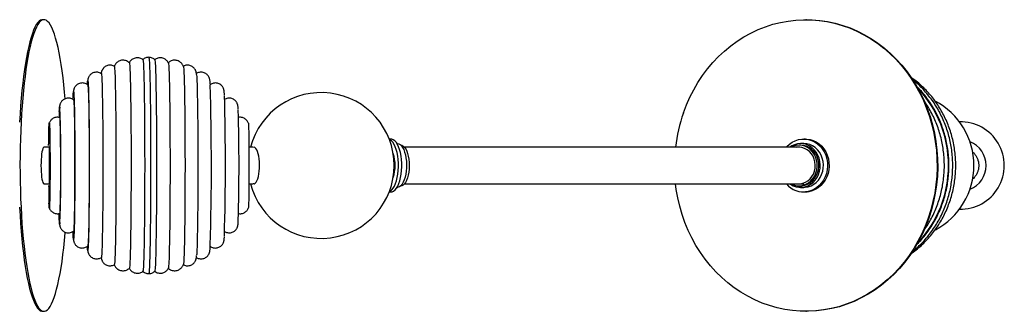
# Paper-space layout '_Inferior' of a CAD drawing. Header units: millimetres. Extents: x -900 to 323, y -100 to 100.
# Tile 2 of 2: x -352 to 323, y -100 to 100. Entities that reach past the tile are written whole.
import ezdxf

# ---------------------------------------------------------------- set-up
doc = ezdxf.new("R2010")
doc.units = ezdxf.units.MM

psp = doc.layouts.new('_Inferior')

# ---------------------------------------------------------------- linework, layer by layer
at = {"color": 7, "linetype": 'Continuous', "lineweight": 25}
for p, q in [((-335.43, 100), (-336.41, 100)), ((187, 100), (186.56, 100)), ((-97.76, 18.17), (-98.87, 18.17)), ((-93.21, 15), (-93.52, 15)), ((-90.93, 13.97), (-90.95, 13.97)), ((182.94, 13.97), (181.83, 13.97)), ((185.14, 15), (182.94, 15)), ((186.24, 18.17), (185.14, 18.17)), ((-331.93, 12.5), (-335.5, 12.5)), ((-211.2, 12.5), (-211.41, 12.5)), ((-192.36, 12.5), (-195.26, 12.5)), ((-191.5, 12.5), (-191.98, 12.42)), ((-211.4, -12.5), (-211.2, -12.5)), ((-202.15, -12.5), (-201.88, -12.5)), ((-195.26, -12.5), (-192.36, -12.5)), ((181.98, -12.5), (185.14, -12.5)), ((-98.87, -18.17), (-97.76, -18.17)), ((-93.52, -15), (-93.21, -15)), ((-90.95, -13.97), (-90.93, -13.97)), ((181.83, -13.97), (182.94, -13.97)), ((182.94, -15), (185.14, -15)), ((185.14, -18.17), (186.24, -18.17)), ((-336.41, -100), (-335.43, -100)), ((186.56, -100), (187, -100))]:
    psp.add_line(p, q, dxfattribs=at)
at = {"color": 7, "linetype": 'Continuous', "lineweight": 25, "flags": 128}
for points in [[(-336.41, 100), (-336.8, 99.97), (-337.77, 99.65), (-338.74, 98.99), (-339.7, 97.97), (-340.65, 96.62), (-341.58, 94.92), (-342.49, 92.89), (-343.38, 90.53), (-344.25, 87.85), (-345.09, 84.87)], [(-320.84, 45.77), (-321.25, 50.35), (-321.76, 55.38), (-322.33, 60.22), (-322.93, 64.84), (-323.59, 69.24), (-324.28, 73.39), (-325.01, 77.28), (-325.78, 80.91), (-326.59, 84.25), (-327.42, 87.29), (-328.28, 90.03), (-329.17, 92.45), (-330.08, 94.54), (-331.01, 96.31), (-331.95, 97.73), (-332.91, 98.82), (-333.87, 99.55), (-334.84, 99.94), (-335.82, 99.97), (-336.79, 99.65), (-337.75, 98.99), (-338.71, 97.97), (-339.66, 96.62), (-340.59, 94.92), (-341.5, 92.89), (-342.4, 90.53), (-343.27, 87.85), (-344.11, 84.87)], [(102.67, 36.06), (104.74, 41.53), (107.1, 46.84), (109.73, 51.99), (112.64, 56.96), (115.8, 61.73), (119.22, 66.28), (122.87, 70.6), (126.74, 74.67), (130.82, 78.48), (135.1, 82.02), (139.56, 85.26), (144.19, 88.21), (148.96, 90.84), (153.87, 93.16), (158.89, 95.15), (164.01, 96.81), (169.21, 98.12), (174.46, 99.09), (179.76, 99.71), (185.09, 99.99), (190.42, 99.91), (195.74, 99.48), (201.02, 98.7), (206.25, 97.57), (211.42, 96.1), (216.49, 94.3), (221.47, 92.16), (226.31, 89.7), (231.02, 86.92), (235.58, 83.84), (239.96, 80.47), (244.15, 76.81), (248.14, 72.88), (251.92, 68.69), (255.46, 64.27), (258.77, 59.62), (261.82, 54.76), (264.6, 49.7), (267.11, 44.48), (269.34, 39.09), (271.28, 33.57), (272.92, 27.93), (274.25, 22.19), (275.28, 16.38), (276, 10.51), (276.4, 4.6), (276.49, -1.33), (276.26, -7.25), (275.72, -13.15), (274.86, -19), (273.69, -24.78), (272.22, -30.48), (270.44, -36.06), (268.38, -41.53), (266.02, -46.84), (263.38, -51.99), (260.48, -56.96), (257.31, -61.73), (253.9, -66.28), (250.25, -70.6), (246.38, -74.67), (242.29, -78.48), (238.01, -82.02), (233.55, -85.26), (228.93, -88.21), (224.15, -90.84), (219.25, -93.16), (214.23, -95.15), (209.11, -96.81), (203.91, -98.12), (198.65, -99.09), (193.35, -99.71), (188.03, -99.99), (182.7, -99.91), (177.38, -99.48), (172.1, -98.7), (166.86, -97.57), (161.7, -96.1), (156.62, -94.3), (151.65, -92.16), (146.8, -89.7), (142.09, -86.92), (137.54, -83.84), (133.16, -80.47), (128.97, -76.81), (124.97, -72.88), (121.2, -68.69), (117.65, -64.27), (114.35, -59.62), (111.3, -54.76), (108.52, -49.7), (106.01, -44.48), (103.78, -39.09), (101.84, -33.57), (100.2, -27.93), (98.86, -22.19), (97.83, -16.38), (97.33, -12.51)], [(187, 100), (190.86, 99.91), (196.17, 99.48), (201.46, 98.7), (206.69, 97.57), (211.85, 96.1), (216.93, 94.3), (221.9, 92.16), (226.75, 89.7), (231.46, 86.92), (236.01, 83.84), (240.4, 80.47), (244.59, 76.81), (248.58, 72.88), (252.35, 68.69), (255.9, 64.27), (259.2, 59.62), (262.25, 54.76), (265.04, 49.7), (267.55, 44.48), (269.78, 39.09), (271.71, 33.57), (273.35, 27.93), (274.69, 22.19), (275.72, 16.38), (276.44, 10.51), (276.84, 4.6), (276.93, -1.33), (276.7, -7.25), (276.15, -13.15), (275.3, -19), (274.13, -24.78), (272.66, -30.48), (270.88, -36.06), (268.81, -41.53), (266.46, -46.84), (263.82, -51.99), (260.92, -56.96), (257.75, -61.73), (254.34, -66.28), (250.69, -70.6), (246.81, -74.67), (242.73, -78.48), (238.45, -82.02), (233.99, -85.26), (229.37, -88.21), (224.59, -90.84), (219.69, -93.16), (214.66, -95.15), (209.55, -96.81), (204.35, -98.12), (199.09, -99.09), (193.79, -99.71), (188.47, -99.99), (187, -100)], [(-345.09, 84.87), (-345.9, 81.59), (-346.68, 78.02), (-347.42, 74.17), (-348.12, 70.07), (-348.78, 65.72), (-349.4, 61.14), (-349.97, 56.35), (-350.49, 51.35), (-350.97, 46.18), (-351.39, 40.84), (-351.76, 35.36), (-352.08, 29.76)], [(-344.11, 84.87), (-344.92, 81.59), (-345.69, 78.02), (-346.43, 74.17), (-347.13, 70.07), (-347.79, 65.72), (-348.41, 61.14), (-348.98, 56.35), (-349.51, 51.35), (-349.98, 46.18), (-350.4, 40.84), (-350.78, 35.36), (-351.09, 29.76), (-351.35, 24.05), (-351.56, 18.26), (-351.71, 12.4), (-351.8, 6.5), (-351.84, 0.58), (-351.81, -5.34), (-351.73, -11.25), (-351.59, -17.12), (-351.4, -22.92), (-351.15, -28.65), (-350.84, -34.27), (-350.48, -39.78), (-350.07, -45.15), (-349.6, -50.35), (-349.09, -55.38), (-348.53, -60.22), (-347.92, -64.84), (-347.27, -69.24), (-346.57, -73.39), (-345.84, -77.28), (-345.07, -80.91), (-344.27, -84.25), (-343.43, -87.29), (-342.57, -90.03), (-341.68, -92.45), (-340.77, -94.54), (-339.84, -96.31), (-338.9, -97.73), (-337.94, -98.82), (-336.98, -99.55), (-336.01, -99.94), (-335.04, -99.97), (-334.06, -99.65), (-333.1, -98.99), (-332.14, -97.97), (-331.19, -96.62), (-330.26, -94.92), (-329.35, -92.89), (-328.46, -90.53), (-327.59, -87.85), (-326.75, -84.87), (-325.94, -81.59), (-325.16, -78.02), (-324.42, -74.17), (-323.72, -70.07), (-323.06, -65.72), (-322.44, -61.14), (-321.87, -56.35), (-321.35, -51.35), (-320.87, -46.18), (-320.84, -45.77)], [(-287.24, 68.04), (-287.23, 68.03), (-287.15, 67.79), (-287.06, 67.18), (-286.98, 66.23), (-286.9, 64.93), (-286.82, 63.3), (-286.74, 61.33), (-286.67, 59.05), (-286.6, 56.45), (-286.53, 53.57), (-286.47, 50.4), (-286.41, 46.97), (-286.35, 43.29), (-286.3, 39.39), (-286.25, 35.29), (-286.21, 31), (-286.18, 26.55), (-286.15, 21.96), (-286.12, 17.25), (-286.1, 12.46), (-286.09, 7.6), (-286.09, 2.7), (-286.09, -2.21), (-286.09, -7.11), (-286.1, -11.98), (-286.12, -16.78), (-286.14, -21.49), (-286.17, -26.1), (-286.21, -30.56), (-286.25, -34.87), (-286.29, -38.99), (-286.34, -42.92), (-286.4, -46.61), (-286.46, -50.07), (-286.52, -53.26), (-286.59, -56.18), (-286.66, -58.8), (-286.74, -61.12), (-286.81, -63.12), (-286.89, -64.79), (-286.97, -66.12), (-287.05, -67.1), (-287.14, -67.74), (-287.22, -68.03), (-287.24, -68.04)], [(-276.92, 70.47), (-276.91, 70.46), (-276.83, 70.16), (-276.74, 69.51), (-276.66, 68.51), (-276.58, 67.18), (-276.5, 65.5), (-276.42, 63.51), (-276.34, 61.19), (-276.27, 58.57), (-276.2, 55.66), (-276.14, 52.47), (-276.08, 49.02), (-276.02, 45.33), (-275.97, 41.41), (-275.92, 37.28), (-275.88, 32.97), (-275.84, 28.5), (-275.81, 23.88), (-275.78, 19.14), (-275.76, 14.31), (-275.75, 9.4), (-275.74, 4.45), (-275.74, -0.52), (-275.74, -5.49), (-275.75, -10.43), (-275.77, -15.32), (-275.79, -20.14), (-275.81, -24.85), (-275.85, -29.44), (-275.89, -33.89), (-275.93, -38.16), (-275.98, -42.24), (-276.03, -46.12), (-276.09, -49.76), (-276.15, -53.16), (-276.22, -56.29), (-276.29, -59.14), (-276.36, -61.7), (-276.44, -63.95), (-276.51, -65.88), (-276.59, -67.48), (-276.68, -68.75), (-276.76, -69.67), (-276.84, -70.25), (-276.92, -70.47)], [(-267.64, 72.58), (-267.58, 72.43), (-267.49, 71.93), (-267.41, 71.07), (-267.33, 69.87), (-267.24, 68.33), (-267.16, 66.45), (-267.08, 64.25), (-267.01, 61.74), (-266.94, 58.93), (-266.87, 55.83), (-266.8, 52.46), (-266.74, 48.83), (-266.69, 44.96), (-266.64, 40.88), (-266.59, 36.59), (-266.55, 32.13), (-266.51, 27.51), (-266.48, 22.76), (-266.46, 17.9), (-266.44, 12.95), (-266.43, 7.93), (-266.42, 2.88), (-266.42, -2.19), (-266.43, -7.24), (-266.44, -12.26), (-266.46, -17.22), (-266.48, -22.1), (-266.51, -26.87), (-266.54, -31.51), (-266.58, -35.99), (-266.63, -40.3), (-266.68, -44.41), (-266.74, -48.31), (-266.8, -51.97), (-266.86, -55.38), (-266.93, -58.52), (-267, -61.37), (-267.07, -63.93), (-267.15, -66.17), (-267.23, -68.09), (-267.31, -69.68), (-267.4, -70.93), (-267.48, -71.83), (-267.57, -72.38), (-267.64, -72.58)], [(-263.6, 74.17), (-263.55, 74.13), (-263.46, 73.77), (-263.38, 73.06), (-263.29, 72.01), (-263.21, 70.61), (-263.13, 68.87), (-263.05, 66.81), (-262.97, 64.43), (-262.89, 61.74), (-262.82, 58.76), (-262.76, 55.49), (-262.69, 51.96), (-262.63, 48.19), (-262.58, 44.18), (-262.53, 39.97), (-262.48, 35.56), (-262.45, 30.99), (-262.41, 26.26), (-262.38, 21.41), (-262.36, 16.46), (-262.34, 11.43), (-262.33, 6.35), (-262.33, 1.24), (-262.33, -3.88), (-262.34, -8.98), (-262.35, -14.04), (-262.37, -19.03), (-262.4, -23.93), (-262.43, -28.72), (-262.46, -33.37), (-262.51, -37.86), (-262.55, -42.17), (-262.61, -46.28), (-262.66, -50.17), (-262.72, -53.82), (-262.79, -57.21), (-262.86, -60.33), (-262.93, -63.17), (-263.01, -65.7), (-263.09, -67.92), (-263.17, -69.81), (-263.25, -71.37), (-263.34, -72.6), (-263.42, -73.47), (-263.51, -74), (-263.6, -74.17)], [(-259.51, 72.58), (-259.45, 72.43), (-259.37, 71.93), (-259.28, 71.07), (-259.2, 69.87), (-259.11, 68.33), (-259.03, 66.45), (-258.95, 64.25), (-258.88, 61.74), (-258.81, 58.93), (-258.74, 55.83), (-258.67, 52.46), (-258.61, 48.83), (-258.56, 44.96), (-258.51, 40.88), (-258.46, 36.59), (-258.42, 32.13), (-258.38, 27.51), (-258.35, 22.76), (-258.33, 17.9), (-258.31, 12.95), (-258.3, 7.93), (-258.29, 2.88), (-258.29, -2.19), (-258.3, -7.24), (-258.31, -12.26), (-258.33, -17.22), (-258.35, -22.1), (-258.38, -26.87), (-258.41, -31.51), (-258.45, -35.99), (-258.5, -40.3), (-258.55, -44.41), (-258.61, -48.31), (-258.67, -51.97), (-258.73, -55.38), (-258.8, -58.52), (-258.87, -61.37), (-258.94, -63.93), (-259.02, -66.17), (-259.1, -68.09), (-259.18, -69.68), (-259.27, -70.93), (-259.35, -71.83), (-259.44, -72.38), (-259.51, -72.58)], [(-250.21, 70.44), (-250.14, 70.16), (-250.05, 69.51), (-249.97, 68.51), (-249.89, 67.18), (-249.81, 65.5), (-249.73, 63.51), (-249.65, 61.19), (-249.58, 58.57), (-249.51, 55.66), (-249.45, 52.47), (-249.39, 49.02), (-249.33, 45.33), (-249.28, 41.41), (-249.23, 37.28), (-249.19, 32.97), (-249.15, 28.5), (-249.12, 23.88), (-249.09, 19.14), (-249.07, 14.31), (-249.06, 9.4), (-249.05, 4.45), (-249.05, -0.52), (-249.05, -5.49), (-249.06, -10.43), (-249.08, -15.32), (-249.1, -20.14), (-249.12, -24.85), (-249.16, -29.44), (-249.2, -33.89), (-249.24, -38.16), (-249.29, -42.24), (-249.34, -46.12), (-249.4, -49.76), (-249.46, -53.16), (-249.53, -56.29), (-249.6, -59.14), (-249.67, -61.7), (-249.75, -63.95), (-249.82, -65.88), (-249.9, -67.48), (-249.99, -68.75), (-250.07, -69.67), (-250.15, -70.25), (-250.21, -70.43)], [(-239.89, 67.96), (-239.85, 67.79), (-239.76, 67.18), (-239.68, 66.23), (-239.6, 64.93), (-239.52, 63.3), (-239.44, 61.33), (-239.37, 59.05), (-239.3, 56.45), (-239.23, 53.57), (-239.17, 50.4), (-239.11, 46.97), (-239.05, 43.29), (-239, 39.39), (-238.95, 35.29), (-238.91, 31), (-238.88, 26.55), (-238.85, 21.96), (-238.82, 17.25), (-238.8, 12.46), (-238.79, 7.6), (-238.78, 2.7), (-238.78, -2.21), (-238.79, -7.11), (-238.8, -11.98), (-238.82, -16.78), (-238.84, -21.49), (-238.87, -26.1), (-238.91, -30.56), (-238.95, -34.87), (-238.99, -38.99), (-239.04, -42.92), (-239.1, -46.61), (-239.16, -50.07), (-239.22, -53.26), (-239.29, -56.18), (-239.36, -58.8), (-239.44, -61.12), (-239.51, -63.12), (-239.59, -64.79), (-239.67, -66.12), (-239.75, -67.1), (-239.84, -67.74), (-239.89, -67.96)], [(-296.13, 63.03), (-296.1, 62.99), (-296.02, 62.65), (-295.94, 61.96), (-295.87, 60.92), (-295.79, 59.54), (-295.71, 57.83), (-295.64, 55.8), (-295.57, 53.45), (-295.5, 50.8), (-295.44, 47.87), (-295.38, 44.67), (-295.33, 41.23), (-295.28, 37.55), (-295.23, 33.66), (-295.19, 29.58), (-295.16, 25.34), (-295.13, 20.96), (-295.1, 16.45), (-295.08, 11.86), (-295.07, 7.2), (-295.07, 2.5), (-295.07, -2.21), (-295.07, -6.91), (-295.08, -11.58), (-295.1, -16.17), (-295.12, -20.68), (-295.15, -25.07), (-295.19, -29.33), (-295.23, -33.41), (-295.27, -37.31), (-295.32, -41.01), (-295.38, -44.47), (-295.44, -47.68), (-295.5, -50.63), (-295.57, -53.29), (-295.64, -55.66), (-295.71, -57.72), (-295.78, -59.45), (-295.86, -60.85), (-295.94, -61.91), (-296.02, -62.62), (-296.1, -62.98), (-296.13, -63.03)], [(-230.87, 62.1), (-230.85, 61.96), (-230.77, 60.92), (-230.7, 59.54), (-230.62, 57.83), (-230.55, 55.8), (-230.48, 53.45), (-230.41, 50.8), (-230.35, 47.87), (-230.29, 44.67), (-230.24, 41.23), (-230.19, 37.55), (-230.14, 33.66), (-230.1, 29.58), (-230.06, 25.34), (-230.04, 20.96), (-230.01, 16.45), (-229.99, 11.86), (-229.98, 7.2), (-229.97, 2.5), (-229.97, -2.21), (-229.98, -6.91), (-229.99, -11.58), (-230.01, -16.17), (-230.03, -20.68), (-230.06, -25.07), (-230.1, -29.33), (-230.14, -33.41), (-230.18, -37.31), (-230.23, -41.01), (-230.29, -44.47), (-230.35, -47.68), (-230.41, -50.63), (-230.48, -53.29), (-230.55, -55.66), (-230.62, -57.72), (-230.69, -59.45), (-230.77, -60.85), (-230.81, -61.43)], [(-305.7, 55.55), (-305.63, 56.57), (-305.55, 57.4), (-305.48, 57.88), (-305.4, 58), (-305.32, 57.76), (-305.24, 57.17), (-305.21, 56.75)], [(-305.4, 55.21), (-305.34, 55.04), (-305.26, 54.5), (-305.19, 53.61), (-305.11, 52.37), (-305.04, 50.79), (-304.97, 48.88), (-304.91, 46.65), (-304.85, 44.12), (-304.79, 41.31), (-304.73, 38.23), (-304.68, 34.9), (-304.64, 31.34), (-304.59, 27.58), (-304.56, 23.64), (-304.53, 19.55), (-304.51, 15.33), (-304.49, 11.01), (-304.48, 6.62), (-304.47, 2.19), (-304.47, -2.26), (-304.48, -6.69), (-304.49, -11.08), (-304.51, -15.39), (-304.53, -19.61), (-304.56, -23.7), (-304.6, -27.64), (-304.64, -31.39), (-304.68, -34.95), (-304.73, -38.27), (-304.79, -41.35), (-304.85, -44.16), (-304.91, -46.69), (-304.97, -48.91), (-305.04, -50.81), (-305.11, -52.39), (-305.19, -53.62), (-305.26, -54.51), (-305.34, -55.04), (-305.4, -55.21)], [(-305.21, 56.75), (-305.17, 56.23), (-305.09, 54.93), (-305.02, 53.3), (-304.95, 51.34), (-304.88, 49.07), (-304.82, 46.49), (-304.76, 43.63), (-304.7, 40.49), (-304.65, 37.11), (-304.6, 33.5), (-304.56, 29.68), (-304.52, 25.68), (-304.49, 21.52), (-304.47, 17.22), (-304.45, 12.83), (-304.43, 8.35), (-304.42, 3.82), (-304.42, -0.73), (-304.43, -5.28), (-304.44, -9.8), (-304.45, -14.25), (-304.47, -18.62), (-304.5, -22.87), (-304.54, -26.99), (-304.57, -30.93), (-304.62, -34.69), (-304.67, -38.23), (-304.72, -41.53), (-304.78, -44.58), (-304.84, -47.35), (-304.91, -49.84), (-304.97, -52.01), (-305.04, -53.87), (-305.12, -55.39), (-305.18, -56.37)], [(-315.54, 45.37), (-315.49, 46.74), (-315.42, 48.16)], [(-315.42, 48.16), (-315.42, 48.21), (-315.35, 49.34), (-315.28, 50.13), (-315.21, 50.56), (-315.13, 50.64), (-315.06, 50.37), (-314.99, 49.74), (-314.97, 49.51)], [(-314.97, 49.51), (-314.92, 48.76), (-314.85, 47.44), (-314.78, 45.79), (-314.72, 43.81), (-314.66, 41.53), (-314.6, 38.96), (-314.55, 36.11), (-314.5, 33.02), (-314.45, 29.68), (-314.41, 26.15), (-314.38, 22.42), (-314.35, 18.54), (-314.33, 14.53), (-314.31, 10.42), (-314.3, 6.24), (-314.29, 2.01), (-314.29, -2.23), (-314.3, -6.46), (-314.31, -10.64), (-314.33, -14.75), (-314.35, -18.75), (-314.38, -22.62), (-314.42, -26.34), (-314.46, -29.86), (-314.5, -33.18), (-314.55, -36.27), (-314.6, -39.1), (-314.66, -41.66), (-314.72, -43.92), (-314.79, -45.88), (-314.85, -47.52), (-314.92, -48.82), (-314.98, -49.57)], [(-315.15, 45.03), (-315.09, 44.87), (-315.02, 44.35), (-314.95, 43.49), (-314.89, 42.29), (-314.83, 40.75), (-314.77, 38.9), (-314.71, 36.74), (-314.66, 34.3), (-314.61, 31.58), (-314.56, 28.62), (-314.52, 25.44), (-314.48, 22.05), (-314.45, 18.49), (-314.43, 14.79), (-314.41, 10.98), (-314.39, 7.07), (-314.39, 3.11), (-314.39, -0.87), (-314.39, -4.84), (-314.4, -8.78), (-314.42, -12.65), (-314.44, -16.42), (-314.47, -20.06), (-314.5, -23.55), (-314.54, -26.85), (-314.58, -29.94), (-314.63, -32.8), (-314.68, -35.4), (-314.73, -37.72), (-314.79, -39.75), (-314.85, -41.46), (-314.92, -42.85), (-314.98, -43.91), (-315.05, -44.62), (-315.12, -44.99), (-315.15, -45.03)], [(-324.93, 37.03), (-324.88, 38.19), (-324.82, 39.18), (-324.75, 39.82), (-324.69, 40.12), (-324.63, 40.06), (-324.56, 39.66), (-324.53, 39.34)], [(-332.2, 13.7), (-332.18, 15.68), (-332.15, 18.3), (-332.11, 20.69), (-332.07, 22.83), (-332.03, 24.7), (-331.98, 26.27), (-331.93, 27.51), (-331.87, 28.43), (-331.82, 28.99), (-331.77, 29.21), (-331.71, 29.07), (-331.66, 28.58), (-331.6, 27.74), (-331.55, 26.57), (-331.5, 25.07), (-331.46, 23.27), (-331.42, 21.19), (-331.38, 18.84), (-331.34, 16.27), (-331.32, 13.51), (-331.29, 10.57), (-331.28, 7.51), (-331.27, 4.36), (-331.26, 1.16), (-331.26, -2.06), (-331.27, -5.25), (-331.28, -8.38), (-331.3, -11.41), (-331.32, -14.3), (-331.35, -17.01), (-331.39, -19.52), (-331.43, -21.79), (-331.47, -23.8), (-331.52, -25.52), (-331.57, -26.93), (-331.62, -28.01), (-331.67, -28.75), (-331.73, -29.15), (-331.78, -29.19), (-331.84, -28.87), (-331.89, -28.21), (-331.94, -27.2), (-331.99, -25.86), (-331.99, -25.86)], [(-324.63, 32.88), (-324.59, 32.81), (-324.53, 32.41), (-324.48, 31.65), (-324.42, 30.54), (-324.37, 29.1), (-324.32, 27.35), (-324.27, 25.29), (-324.23, 22.95), (-324.19, 20.37), (-324.15, 17.56), (-324.13, 14.55), (-324.1, 11.39), (-324.09, 8.11), (-324.07, 4.73), (-324.07, 1.31), (-324.07, -2.14), (-324.08, -5.55), (-324.09, -8.91), (-324.11, -12.17), (-324.13, -15.3), (-324.16, -18.25), (-324.2, -21.01), (-324.24, -23.54), (-324.28, -25.81), (-324.33, -27.8), (-324.38, -29.48), (-324.43, -30.84), (-324.49, -31.86), (-324.55, -32.54), (-324.61, -32.85), (-324.63, -32.88)], [(-195.41, 29.18), (-195.38, 29.07), (-195.33, 28.58), (-195.28, 27.74), (-195.23, 26.57), (-195.18, 25.07), (-195.13, 23.27), (-195.09, 21.19), (-195.05, 18.84), (-195.02, 16.27), (-194.99, 13.51), (-194.97, 10.57), (-194.95, 7.51), (-194.94, 4.36), (-194.94, 1.16), (-194.94, -2.06), (-194.94, -5.25), (-194.96, -8.38), (-194.97, -11.41), (-195, -14.3), (-195.03, -17.01), (-195.06, -19.52), (-195.1, -21.79), (-195.14, -23.8), (-195.19, -25.52), (-195.24, -26.93), (-195.29, -28.01), (-195.35, -28.75), (-195.4, -29.15), (-195.41, -29.18)], [(-98.77, -17.91), (-98.09, -17.56), (-97.1, -16.73), (-96.17, -15.58), (-95.31, -14.13), (-94.54, -12.4), (-93.88, -10.43), (-93.34, -8.25), (-92.93, -5.92), (-92.66, -3.47), (-92.53, -0.95), (-92.55, 1.58), (-92.71, 4.09), (-93.02, 6.51), (-93.46, 8.81), (-94.03, 10.93), (-94.72, 12.85), (-95.51, 14.51), (-96.39, 15.89), (-97.34, 16.97), (-98.35, 17.71), (-98.77, 17.91)], [(-97.76, -18.17), (-96.85, -18.04), (-95.82, -17.56), (-94.83, -16.73), (-93.89, -15.58), (-93.03, -14.13), (-92.26, -12.4), (-91.6, -10.43), (-91.06, -8.25), (-90.65, -5.92), (-90.38, -3.47), (-90.25, -0.95), (-90.27, 1.58), (-90.44, 4.09), (-90.74, 6.51), (-91.18, 8.81), (-91.76, 10.93), (-92.44, 12.85), (-93.24, 14.51), (-94.12, 15.89), (-95.07, 16.97), (-96.07, 17.71), (-97.11, 18.1), (-97.76, 18.17)], [(-93.21, 15), (-92.32, 14.85), (-91.39, 14.34)], [(-91.39, 14.34), (-90.51, 13.51), (-89.69, 12.35), (-88.95, 10.91), (-88.31, 9.21), (-87.79, 7.29), (-87.39, 5.21), (-87.13, 3), (-87.01, 0.72), (-87.04, -1.58), (-87.21, -3.84), (-87.52, -6), (-87.97, -8.03), (-88.54, -9.87), (-89.22, -11.48), (-89.99, -12.82), (-90.83, -13.86), (-91.74, -14.57), (-92.68, -14.94), (-93.21, -15)], [(-90.93, 13.97), (-90.15, 13.84), (-89.24, 13.36)], [(173.32, 12.53), (173.66, 12.92), (175.39, 14.57), (177.3, 15.94), (179.37, 17), (181.55, 17.73), (183.8, 18.11), (186.08, 18.14), (188.34, 17.82), (190.53, 17.15), (192.62, 16.15), (194.57, 14.83), (196.33, 13.23), (197.87, 11.36), (199.17, 9.28), (200.19, 7.01), (200.92, 4.61), (201.34, 2.12), (201.45, -0.41), (201.24, -2.94), (200.71, -5.41), (199.89, -7.77), (198.77, -9.98), (197.39, -12), (195.78, -13.78), (193.95, -15.29), (191.95, -16.51), (189.82, -17.41), (187.6, -17.96), (187.6, -17.96)], [(175.57, -12.56), (176.04, -12.88), (177.88, -13.9), (179.85, -14.6), (181.88, -14.95), (183.95, -14.96), (185.98, -14.61), (187.95, -13.92), (189.8, -12.9), (191.49, -11.59), (192.97, -10), (194.23, -8.17), (195.21, -6.16), (195.91, -4), (196.31, -1.74), (196.39, 0.55), (196.16, 2.83), (195.62, 5.05), (194.77, 7.15), (193.66, 9.08), (192.29, 10.79), (190.7, 12.26), (188.93, 13.43), (187.02, 14.29), (185.01, 14.82), (182.96, 15), (180.9, 14.83), (180.9, 14.83)], [(176.25, -12.51), (176.81, -12.8), (178.72, -13.53), (180.71, -13.92), (182.73, -13.94), (184.72, -13.6), (186.64, -12.9), (188.44, -11.88), (190.06, -10.54), (191.47, -8.94), (192.64, -7.1), (193.52, -5.08), (194.1, -2.92), (194.36, -0.69), (194.3, 1.55), (193.91, 3.76), (193.22, 5.87), (192.22, 7.83), (190.96, 9.58), (189.46, 11.09), (187.77, 12.31), (185.92, 13.21), (183.96, 13.77), (181.95, 13.97), (179.94, 13.81), (179.94, 13.81)], [(179.94, 13.81), (177.97, 13.29), (176.26, 12.52)], [(182.94, -13.97), (183.83, -13.94), (185.82, -13.6), (187.74, -12.9), (189.54, -11.88), (191.16, -10.54), (192.58, -8.94), (193.74, -7.1), (194.62, -5.08), (195.2, -2.92), (195.46, -0.69), (195.4, 1.55), (195.01, 3.76), (194.32, 5.87), (193.32, 7.83), (192.06, 9.58), (190.56, 11.09), (188.87, 12.31), (187.02, 13.21), (185.06, 13.77), (183.05, 13.97), (182.94, 13.97)], [(185.14, -15), (186.15, -14.96), (188.19, -14.61), (190.15, -13.92), (192, -12.9), (193.69, -11.59), (195.18, -10), (196.43, -8.17), (197.42, -6.16), (198.12, -4), (198.51, -1.74), (198.59, 0.55), (198.36, 2.83), (197.82, 5.05), (196.98, 7.15), (195.86, 9.08), (194.49, 10.79), (192.9, 12.26), (191.13, 13.43), (189.22, 14.29), (187.21, 14.82), (185.16, 15), (185.14, 15)], [(186.24, 18.17), (187.18, 18.14), (189.44, 17.82), (191.63, 17.15), (193.72, 16.15), (195.67, 14.83), (197.43, 13.23), (198.97, 11.36), (200.27, 9.28), (201.29, 7.01), (202.02, 4.61), (202.44, 2.12), (202.55, -0.41), (202.34, -2.94), (201.82, -5.41), (200.99, -7.77), (199.87, -9.98), (198.5, -12), (196.88, -13.78), (195.05, -15.29), (193.06, -16.51), (190.93, -17.41), (188.71, -17.96)], [(-336.51, 10.61), (-336.79, 9.34), (-337.03, 7.8), (-337.22, 6.04), (-337.36, 4.1), (-337.45, 2.05), (-337.48, -0.07), (-337.45, -2.18), (-337.36, -4.23), (-337.21, -6.16), (-337.02, -7.91), (-336.77, -9.43), (-336.49, -10.68), (-336.18, -11.62), (-335.85, -12.23), (-335.5, -12.49), (-335.43, -12.5)], [(-335.43, 12.5), (-335.52, 12.49), (-335.87, 12.21), (-336.2, 11.57), (-336.51, 10.61)], [(-331.66, 11.06), (-331.69, 11.89), (-331.73, 12.37), (-331.76, 12.5), (-331.8, 12.26), (-331.81, 12.16)], [(-331.81, -12.16), (-331.81, -12.17), (-331.77, -12.48), (-331.74, -12.42), (-331.7, -12.01), (-331.67, -11.26), (-331.64, -10.17), (-331.61, -8.8), (-331.58, -7.17), (-331.57, -5.34), (-331.55, -3.35), (-331.55, -1.27), (-331.55, 0.85), (-331.55, 2.94), (-331.56, 4.96), (-331.58, 6.82), (-331.6, 8.5), (-331.63, 9.92), (-331.66, 11.06)], [(-191.98, -12.42), (-191.94, -12.44), (-191.29, -12.47), (-190.66, -12.14), (-190.04, -11.47), (-189.47, -10.46), (-188.96, -9.16), (-188.53, -7.59), (-188.18, -5.8), (-187.93, -3.85), (-187.78, -1.78), (-187.75, 0.34), (-187.82, 2.44), (-188, 4.48), (-188.28, 6.39), (-188.66, 8.11), (-189.12, 9.6), (-189.65, 10.82), (-190.23, 11.72), (-190.86, 12.29), (-191.5, 12.5), (-191.5, 12.5)], [(-89.24, 13.36), (-88.38, 12.53), (-87.58, 11.38), (-86.87, 9.93), (-86.26, 8.23), (-85.78, 6.31), (-85.42, 4.23), (-85.22, 2.04), (-85.15, -0.21), (-85.24, -2.45), (-85.48, -4.62), (-85.86, -6.68), (-86.37, -8.56), (-86.99, -10.22), (-87.72, -11.62), (-88.53, -12.71), (-89.41, -13.48), (-90.32, -13.89), (-90.93, -13.97)], [(181.83, -12.5), (182.58, -12.47), (184.46, -12.15), (186.27, -11.48), (187.95, -10.48), (189.45, -9.18), (190.73, -7.61), (191.76, -5.83), (192.5, -3.88), (192.94, -1.81), (193.05, 0.3), (192.84, 2.41), (192.32, 4.45), (191.49, 6.36), (190.39, 8.09), (189.04, 9.58), (187.48, 10.8), (185.76, 11.71), (183.93, 12.28), (182.04, 12.5), (180.14, 12.36), (180.14, 12.36)], [(188.71, -17.96), (186.44, -18.17), (186.24, -18.17)], [(-352.13, -28.65), (-351.83, -34.27), (-351.47, -39.78), (-351.05, -45.15), (-350.59, -50.35), (-350.08, -55.38), (-349.51, -60.22), (-348.91, -64.84), (-348.25, -69.24), (-347.56, -73.39), (-346.83, -77.28), (-346.06, -80.91), (-345.25, -84.25), (-344.42, -87.29), (-343.56, -90.03), (-342.67, -92.45), (-341.76, -94.54), (-340.83, -96.31), (-339.89, -97.73), (-338.93, -98.82), (-337.96, -99.55), (-336.99, -99.94), (-336.41, -100)], [(-324.99, -35.53), (-325.04, -33.63), (-325.06, -33.07)], [(-324.51, -39.1), (-324.55, -39.54), (-324.61, -40.02), (-324.68, -40.14), (-324.74, -39.9), (-324.81, -39.32), (-324.87, -38.39), (-324.93, -37.13), (-324.99, -35.53)], [(-314.98, -49.57), (-314.99, -49.78), (-315.07, -50.39), (-315.14, -50.65), (-315.21, -50.55), (-315.28, -50.1), (-315.35, -49.29), (-315.42, -48.14), (-315.49, -46.65), (-315.54, -45.32)], [(-305.18, -56.37), (-305.19, -56.57), (-305.27, -57.4), (-305.35, -57.88), (-305.42, -58), (-305.5, -57.76), (-305.58, -57.17), (-305.66, -56.23), (-305.7, -55.53)]]:
    psp.add_lwpolyline(points, dxfattribs=at)
at = {"color": 7, "linetype": 'Continuous', "lineweight": 25}
for centre, radius, start, end in [((-2205.63, -0.39), 1984.93, 358.43429, 1.61398), ((-1936.28, 0.1), 1725.18, 358.3923, 1.59292), ((-145.45, 0), 50, 194.52574, 165.4842), ((206.49, 0), 77.81, 316.53133, 43.46867), ((251.79, 0), 50, 298.0663, 62.08517), ((-65.91, 26.93), 259.22, 177.76631, 178.6675), ((-1538.34, -0.17), 1214.45, 358.1634, 1.86462), ((-1611.15, -0.21), 1409.37, 358.48398, 1.55485), ((205.91, 0.25), 109.27, 160.86754, 173.56118), ((292.56, 0), 30, 268.53215, 91.46785), ((183.07, 2.33), 12.68, 99.87507, 125.68439), ((292.56, 0), 17.53, 291.7737, 68.2263), ((-120.97, 0), 26.15, 341.77381, 18.22619), ((185.24, -2.69), 15.45, 219.95986, 278.79812), ((260.62, -9.61), 592.84, 180.39511, 181.57053)]:
    psp.add_arc(centre, radius, start, end, dxfattribs=at)
for points, knots in [([(-287.18, 67.98), (-287.45, 68.13), (-288.1, 68.49), (-289.26, 68.77), (-290.58, 68.82), (-291.86, 68.59), (-293, 68.12), (-293.93, 67.49), (-294.67, 66.78), (-295.22, 66.06), (-295.59, 65.38), (-295.84, 64.8), (-295.99, 64.3), (-296.1, 63.86), (-296.18, 63.44), (-296.21, 63.19), (-296.23, 63.06)], [0, 0, 0, 0, 0.056897, 0.135175, 0.21425, 0.295122, 0.369054, 0.437513, 0.501204, 0.560277, 0.615233, 0.669258, 0.727823, 0.797685, 0.890198, 1, 1, 1, 1]), ([(-276.93, 70.44), (-277.02, 70.54), (-277.4, 70.93), (-278.26, 71.47), (-279.46, 71.98), (-280.82, 72.23), (-282.21, 72.18), (-283.51, 71.84), (-284.62, 71.29), (-285.53, 70.62), (-286.24, 69.87), (-286.76, 69.13), (-287.1, 68.49), (-287.22, 68.17), (-287.27, 68.03)], [0, 0, 0, 0, 0.032493, 0.128508, 0.227838, 0.328938, 0.439519, 0.540303, 0.633218, 0.719756, 0.800447, 0.875313, 0.945392, 1, 1, 1, 1]), ([(-267.6, 72.51), (-267.72, 72.61), (-268.15, 72.99), (-269.07, 73.45), (-270.32, 73.83), (-271.67, 73.92), (-272.98, 73.73), (-274.17, 73.29), (-275.16, 72.68), (-275.95, 71.97), (-276.53, 71.24), (-276.85, 70.72), (-276.95, 70.5), (-276.96, 70.48)], [0, 0, 0, 0, 0.04334, 0.155767, 0.271146, 0.387853, 0.509128, 0.620057, 0.72283, 0.81863, 0.907778, 0.990823, 1, 1, 1, 1]), ([(-263.58, 74.16), (-263.63, 74.17), (-264.12, 74.21), (-265.04, 74.03), (-266.22, 73.62), (-267.1, 73.1), (-267.52, 72.7), (-267.67, 72.56)], [0, 0, 0, 0, 0.028699, 0.328564, 0.602103, 0.855051, 1, 1, 1, 1]), ([(-259.46, 72.5), (-259.67, 72.7), (-260.18, 73.17), (-261.19, 73.71), (-262.37, 74.11), (-263.19, 74.14), (-263.58, 74.16)], [0, 0, 0, 0, 0.19347, 0.465502, 0.745299, 1, 1, 1, 1]), ([(-250.19, 70.38), (-250.21, 70.42), (-250.32, 70.68), (-250.7, 71.29), (-251.36, 72.1), (-252.28, 72.86), (-253.39, 73.46), (-254.64, 73.83), (-255.98, 73.92), (-257.3, 73.73), (-258.48, 73.28), (-259.23, 72.86), (-259.53, 72.59), (-259.56, 72.56)], [0, 0, 0, 0, 0.018772, 0.109492, 0.208645, 0.315435, 0.427064, 0.541625, 0.657504, 0.777918, 0.888061, 0.990105, 1, 1, 1, 1]), ([(-239.87, 67.89), (-239.93, 68.05), (-240.06, 68.41), (-240.43, 69.13), (-241.02, 69.96), (-241.83, 70.77), (-242.87, 71.47), (-244.08, 71.98), (-245.44, 72.23), (-246.83, 72.18), (-248.14, 71.84), (-249.24, 71.29), (-249.96, 70.78), (-250.27, 70.46), (-250.33, 70.39)], [0, 0, 0, 0, 0.06441, 0.139787, 0.220748, 0.309404, 0.403058, 0.499944, 0.598557, 0.706418, 0.804722, 0.895352, 0.979761, 1, 1, 1, 1]), ([(-230.9, 62.47), (-230.9, 62.56), (-230.93, 62.87), (-230.99, 63.28), (-231.08, 63.81), (-231.21, 64.33), (-231.39, 64.88), (-231.68, 65.56), (-232.16, 66.34), (-232.86, 67.14), (-233.78, 67.88), (-234.9, 68.44), (-236.16, 68.77), (-237.48, 68.83), (-238.75, 68.58), (-239.61, 68.27), (-239.99, 68.01), (-240.03, 67.98)], [0, 0, 0, 0, 0.056066, 0.205021, 0.308299, 0.373028, 0.427009, 0.479319, 0.532761, 0.591742, 0.655056, 0.721174, 0.788948, 0.857413, 0.927433, 0.991444, 1, 1, 1, 1]), ([(-296.12, 62.99), (-296.33, 63.13), (-296.89, 63.5), (-297.96, 63.87), (-299.28, 64.05), (-300.61, 63.93), (-301.83, 63.54), (-302.84, 62.97), (-303.66, 62.29), (-304.28, 61.56), (-304.73, 60.85), (-305.02, 60.22), (-305.21, 59.69), (-305.33, 59.23), (-305.42, 58.8), (-305.49, 58.31), (-305.57, 57.63), (-305.64, 56.71), (-305.69, 55.8), (-305.72, 55.39)], [0, 0, 0, 0, 0.027952, 0.07469, 0.122188, 0.172922, 0.219024, 0.261479, 0.300905, 0.337483, 0.371219, 0.402984, 0.435793, 0.472883, 0.519794, 0.585449, 0.689968, 0.858012, 1, 1, 1, 1]), ([(-221.51, 55.93), (-221.51, 55.94), (-221.53, 56.46), (-221.59, 57.24), (-221.67, 58.1), (-221.77, 58.77), (-221.87, 59.27), (-222.03, 59.82), (-222.26, 60.44), (-222.66, 61.19), (-223.25, 62), (-224.08, 62.78), (-225.12, 63.43), (-226.32, 63.87), (-227.65, 64.05), (-228.97, 63.93), (-230.16, 63.57), (-230.82, 63.17), (-231.11, 62.99)], [0, 0, 0, 0, 0.002989, 0.175651, 0.360091, 0.443622, 0.504798, 0.544642, 0.582672, 0.620641, 0.66233, 0.707914, 0.756008, 0.80574, 0.856281, 0.910265, 0.959321, 1, 1, 1, 1]), ([(-305.35, 55.14), (-305.42, 55.21), (-305.78, 55.56), (-306.61, 56.03), (-307.8, 56.47), (-309.12, 56.64), (-310.43, 56.52), (-311.64, 56.12), (-312.65, 55.55), (-313.45, 54.87), (-314.06, 54.14), (-314.5, 53.43), (-314.78, 52.8), (-314.96, 52.27), (-315.08, 51.82), (-315.16, 51.4), (-315.23, 50.92), (-315.3, 50.26), (-315.36, 49.47), (-315.4, 48.72), (-315.41, 48.44)], [0, 0, 0, 0, 0.012157, 0.059754, 0.109034, 0.159127, 0.21249, 0.260916, 0.305455, 0.346739, 0.384935, 0.419954, 0.452441, 0.485376, 0.522415, 0.569067, 0.634633, 0.740198, 0.904211, 1, 1, 1, 1]), ([(-211.77, 48.35), (-211.78, 48.46), (-211.81, 49.08), (-211.87, 49.95), (-211.94, 50.76), (-212.03, 51.4), (-212.12, 51.88), (-212.27, 52.42), (-212.51, 53.05), (-212.9, 53.8), (-213.5, 54.62), (-214.33, 55.39), (-215.36, 56.04), (-216.56, 56.47), (-217.88, 56.64), (-219.2, 56.52), (-220.39, 56.11), (-221.15, 55.73), (-221.46, 55.46), (-221.49, 55.44)], [0, 0, 0, 0, 0.03737, 0.199516, 0.372839, 0.445456, 0.502234, 0.53992, 0.576675, 0.61371, 0.655217, 0.700564, 0.748477, 0.798085, 0.848511, 0.902229, 0.950977, 0.995812, 1, 1, 1, 1]), ([(258.58, -60.46), (258.89, -60.25), (260.47, -59.21), (263.15, -57.06), (266.61, -54.02), (269.85, -50.73), (272.89, -47.21), (275.7, -43.49), (278.28, -39.58), (280.61, -35.49), (282.68, -31.25), (284.48, -26.87), (286.01, -22.37), (287.26, -17.77), (288.21, -13.09), (288.88, -8.35), (289.25, -3.58), (289.32, 1.21), (289.1, 5.99), (288.58, 10.75), (287.77, 15.46), (286.66, 20.1), (285.27, 24.66), (283.6, 29.11), (281.66, 33.42), (279.45, 37.6), (276.99, 41.6), (274.29, 45.43), (271.35, 49.05), (268.2, 52.46), (264.84, 55.63), (261.64, 58.31), (259.5, 59.81), (258.61, 60.43)], [0, 0, 0, 0, 0.00815, 0.0414, 0.074669, 0.107958, 0.141267, 0.174594, 0.207938, 0.241299, 0.274675, 0.308064, 0.341465, 0.374876, 0.408297, 0.441724, 0.475158, 0.508596, 0.542037, 0.575479, 0.608922, 0.642362, 0.675799, 0.709231, 0.742657, 0.776073, 0.80948, 0.842874, 0.876255, 0.909619, 0.942966, 0.976294, 1, 1, 1, 1]), ([(259.31, -59.26), (260.12, -58.62), (262.14, -57.02), (265.16, -54.17), (268.38, -50.78), (271.38, -47.15), (274.15, -43.32), (276.69, -39.31), (278.97, -35.13), (280.99, -30.8), (282.74, -26.33), (284.22, -21.76), (285.41, -17.08), (286.31, -12.34), (286.92, -7.54), (287.23, -2.7), (287.25, 2.14), (286.97, 6.98), (286.4, 11.78), (285.53, 16.54), (284.37, 21.22), (282.92, 25.82), (281.2, 30.3), (279.21, 34.65), (276.95, 38.86), (274.44, 42.9), (271.69, 46.75), (268.71, 50.4), (265.5, 53.83), (262.42, 56.77), (260.33, 58.45), (259.45, 59.15)], [0, 0, 0, 0, 0.0234, 0.058505, 0.09363, 0.128773, 0.163934, 0.199113, 0.234307, 0.269516, 0.304737, 0.33997, 0.375213, 0.410464, 0.445721, 0.480985, 0.516252, 0.551523, 0.586794, 0.622064, 0.657333, 0.692598, 0.727858, 0.763111, 0.798355, 0.833589, 0.86881, 0.904018, 0.93921, 0.974384, 1, 1, 1, 1]), ([(262.18, -54.6), (263.23, -53.53), (265.38, -51.36), (268.36, -47.79), (271.17, -43.98), (273.73, -39.98), (276.05, -35.81), (278.11, -31.49), (279.9, -27.03), (281.42, -22.46), (282.65, -17.79), (283.59, -13.04), (284.24, -8.24), (284.6, -3.4), (284.66, 1.45), (284.42, 6.3), (283.89, 11.12), (283.06, 15.89), (281.94, 20.6), (280.54, 25.22), (278.86, 29.73), (276.9, 34.11), (274.68, 38.35), (272.21, 42.42), (269.49, 46.32), (266.53, 50), (264.09, 52.75), (262.57, 54.19), (262.18, 54.56)], [0, 0, 0, 0, 0.037737, 0.07717, 0.116623, 0.156095, 0.195584, 0.235089, 0.274608, 0.314139, 0.353682, 0.393233, 0.432793, 0.472358, 0.511929, 0.551502, 0.591077, 0.630651, 0.670223, 0.709792, 0.749355, 0.788912, 0.828459, 0.867995, 0.907518, 0.947026, 0.986517, 1, 1, 1, 1]), ([(-315.11, 44.99), (-315.14, 45.02), (-315.49, 45.32), (-316.3, 45.72), (-317.52, 46.11), (-318.85, 46.22), (-320.15, 46.04), (-321.32, 45.6), (-322.29, 45), (-323.07, 44.29), (-323.66, 43.55), (-324.07, 42.84), (-324.34, 42.21), (-324.5, 41.68), (-324.61, 41.24), (-324.68, 40.84), (-324.74, 40.37), (-324.8, 39.73), (-324.86, 38.77), (-324.91, 37.92), (-324.93, 37.35), (-324.93, 37.3)], [0, 0, 0, 0, 0.0054137, 0.0535404, 0.1031899, 0.1535053, 0.2059361, 0.2536368, 0.2975794, 0.3382627, 0.3757647, 0.4098398, 0.4407419, 0.4711532, 0.5050722, 0.5475528, 0.6077989, 0.7073256, 0.8494733, 0.9865975, 1, 1, 1, 1]), ([(-202.31, 38.37), (-202.33, 38.68), (-202.37, 39.43), (-202.43, 40.19), (-202.51, 40.85), (-202.63, 41.46), (-202.8, 42.06), (-203.07, 42.74), (-203.52, 43.54), (-204.18, 44.36), (-205.06, 45.13), (-206.15, 45.73), (-207.38, 46.11), (-208.71, 46.22), (-210, 46.03), (-211, 45.69), (-211.5, 45.36), (-211.65, 45.26)], [0, 0, 0, 0, 0.123934, 0.297526, 0.409011, 0.467639, 0.506648, 0.545481, 0.588394, 0.637133, 0.689633, 0.745059, 0.802238, 0.860184, 0.920566, 0.975501, 1, 1, 1, 1]), ([(267.17, -44.95), (267.58, -44.4), (268.91, -42.59), (270.94, -39.3), (273.23, -35.13), (275.25, -30.8), (277, -26.33), (278.47, -21.76), (279.67, -17.08), (280.57, -12.34), (281.18, -7.54), (281.49, -2.7), (281.51, 2.14), (281.23, 6.98), (280.65, 11.78), (279.78, 16.54), (278.63, 21.22), (277.18, 25.82), (275.46, 30.3), (273.47, 34.65), (271.2, 38.85), (269.1, 42.31), (267.66, 44.28), (267.14, 44.98)], [0, 0, 0, 0, 0.021589, 0.071541, 0.121516, 0.171511, 0.221524, 0.271553, 0.321597, 0.371652, 0.421717, 0.471789, 0.521868, 0.571951, 0.622034, 0.672117, 0.722197, 0.772272, 0.82234, 0.872398, 0.922444, 0.972475, 1, 1, 1, 1]), ([(-324.62, 32.87), (-325.04, 32.96), (-325.91, 33.14), (-327.24, 33.02), (-328.47, 32.65), (-329.51, 32.09), (-330.34, 31.41), (-330.99, 30.67), (-331.45, 29.94), (-331.71, 29.4), (-331.78, 29.17), (-331.8, 29.14)], [0, 0, 0, 0, 0.141648, 0.297359, 0.438324, 0.567545, 0.686916, 0.796967, 0.897213, 0.986171, 1, 1, 1, 1]), ([(-195.36, 29.03), (-195.4, 29.14), (-195.52, 29.48), (-195.87, 30.17), (-196.45, 31), (-197.26, 31.79), (-198.29, 32.46), (-199.47, 32.91), (-200.79, 33.13), (-201.68, 33.03), (-202.14, 32.97)], [0, 0, 0, 0, 0.047838, 0.152799, 0.273288, 0.404373, 0.545167, 0.691906, 0.841447, 1, 1, 1, 1]), ([(182.4, 12.5), (180.6, 12.5), (174.72, 12.5), (163.88, 12.5), (149.88, 12.5), (134.97, 12.5), (119.75, 12.5), (104.28, 12.5), (88.67, 12.5), (72.32, 12.5), (55.23, 12.5), (37.5, 12.5), (19.16, 12.5), (0.23, 12.5), (-19.4, 12.5), (-39.08, 12.5), (-58.76, 12.5), (-75.03, 12.5), (-85.12, 12.5), (-88.52, 12.5)], [0, 0, 0, 0, 0.030365, 0.099632, 0.168946, 0.238263, 0.307543, 0.369571, 0.43161, 0.493657, 0.555699, 0.61773, 0.678635, 0.73951, 0.80037, 0.861237, 0.916601, 0.971922, 1, 1, 1, 1]), ([(300.79, 9.36), (300.96, 9.22), (301.68, 8.66), (302.71, 7.38), (303.81, 5.6), (304.59, 3.62), (305.03, 1.56), (305.11, -0.56), (304.84, -2.65), (304.22, -4.69), (303.27, -6.56), (302.1, -8.19), (301.15, -9.05), (300.71, -9.45)], [0, 0, 0, 0, 0.031161, 0.128355, 0.228364, 0.325537, 0.425527, 0.522737, 0.622769, 0.72006, 0.820177, 0.917556, 1, 1, 1, 1]), ([(-335.54, -12.5), (-334.33, -12.5), (-333.09, -12.5), (-331.83, -12.5), (-331.81, -12.5)], [0, 0, 0, 0, 0.978854, 1, 1, 1, 1]), ([(-88.51, -12.5), (-83.63, -12.5), (-72.08, -12.5), (-54.44, -12.5), (-35.53, -12.5), (-17.18, -12.5), (0.63, -12.5), (17.87, -12.5), (34.52, -12.5), (50.58, -12.5), (66.05, -12.5), (80.93, -12.5), (95.79, -12.5), (110.57, -12.5), (125.16, -12.5), (139.02, -12.5), (152.06, -12.5), (164.08, -12.5), (173.93, -12.5), (179.53, -12.5), (181.7, -12.5)], [0, 0, 0, 0, 0.0406995, 0.0962258, 0.1517564, 0.2073226, 0.2629301, 0.3185309, 0.3741301, 0.4297334, 0.4853411, 0.5409557, 0.5965965, 0.6589361, 0.7212812, 0.7836079, 0.8457123, 0.9062119, 0.9636777, 1, 1, 1, 1]), ([(-331.83, -29.05), (-331.74, -29.28), (-331.55, -29.77), (-331.05, -30.59), (-330.35, -31.42), (-329.43, -32.15), (-328.31, -32.72), (-327.06, -33.05), (-325.8, -33.12), (-325, -32.94), (-324.62, -32.86)], [0, 0, 0, 0, 0.090785, 0.199822, 0.320079, 0.450439, 0.588302, 0.730143, 0.873577, 1, 1, 1, 1]), ([(-202.14, -32.96), (-202.07, -32.97), (-201.59, -33.11), (-200.62, -33.09), (-199.35, -32.89), (-198.21, -32.41), (-197.27, -31.79), (-196.52, -31.07), (-195.97, -30.33), (-195.58, -29.63), (-195.43, -29.23), (-195.37, -29.06)], [0, 0, 0, 0, 0.022871, 0.173739, 0.328128, 0.468747, 0.598301, 0.717991, 0.827893, 0.926939, 1, 1, 1, 1]), ([(-324.98, -35.76), (-324.97, -36.05), (-324.95, -36.9), (-324.9, -38.12), (-324.83, -39.33), (-324.76, -40.19), (-324.68, -40.84), (-324.56, -41.45), (-324.39, -42.05), (-324.13, -42.73), (-323.69, -43.52), (-323.03, -44.35), (-322.15, -45.11), (-321.06, -45.72), (-319.83, -46.11), (-318.51, -46.22), (-317.21, -46.04), (-316.04, -45.62), (-315.4, -45.19), (-315.1, -44.99)], [0, 0, 0, 0, 0.063486, 0.187085, 0.312687, 0.445258, 0.530189, 0.575374, 0.605175, 0.634831, 0.667541, 0.704723, 0.744794, 0.787111, 0.830782, 0.875048, 0.921247, 0.96327, 1, 1, 1, 1]), ([(-211.65, -45.26), (-211.41, -45.41), (-210.8, -45.78), (-209.68, -46.1), (-208.37, -46.22), (-207.06, -46.04), (-205.89, -45.61), (-204.91, -45.01), (-204.13, -44.31), (-203.54, -43.57), (-203.13, -42.85), (-202.86, -42.21), (-202.69, -41.69), (-202.59, -41.25), (-202.52, -40.84), (-202.45, -40.38), (-202.39, -39.73), (-202.34, -38.9), (-202.3, -38.11), (-202.29, -37.78)], [0, 0, 0, 0, 0.035268, 0.088528, 0.142515, 0.198858, 0.250109, 0.297315, 0.34102, 0.381312, 0.417932, 0.451128, 0.483736, 0.520053, 0.565452, 0.629726, 0.73558, 0.888027, 1, 1, 1, 1]), ([(-315.56, -45.03), (-315.54, -45.36), (-315.51, -46.31), (-315.46, -47.69), (-315.39, -49.08), (-315.3, -50.25), (-315.23, -50.98), (-315.11, -51.68), (-315, -52.14), (-314.83, -52.69), (-314.53, -53.38), (-314.04, -54.18), (-313.34, -54.98), (-312.41, -55.71), (-311.29, -56.27), (-310.04, -56.59), (-308.73, -56.62), (-307.46, -56.38), (-306.35, -55.89), (-305.65, -55.46), (-305.36, -55.17), (-305.32, -55.13)], [0, 0, 0, 0, 0.0607544, 0.1783697, 0.2972094, 0.4196314, 0.5541838, 0.5965413, 0.6271596, 0.6547702, 0.6818056, 0.7108156, 0.7433265, 0.7781594, 0.8146282, 0.8520422, 0.8898353, 0.9282962, 0.9633978, 0.9958309, 1, 1, 1, 1]), ([(-221.48, -55.42), (-221.38, -55.51), (-220.96, -55.85), (-220.05, -56.26), (-218.81, -56.59), (-217.49, -56.62), (-216.23, -56.38), (-215.1, -55.9), (-214.18, -55.27), (-213.46, -54.56), (-212.92, -53.83), (-212.56, -53.15), (-212.32, -52.56), (-212.17, -52.07), (-212.08, -51.64), (-212, -51.21), (-211.93, -50.66), (-211.86, -49.88), (-211.81, -49.17), (-211.79, -48.66), (-211.79, -48.63)], [0, 0, 0, 0, 0.01626, 0.066621, 0.118287, 0.170476, 0.223588, 0.272061, 0.316848, 0.358376, 0.396666, 0.43173, 0.465141, 0.500764, 0.542545, 0.597769, 0.679236, 0.824805, 0.989732, 1, 1, 1, 1]), ([(-305.71, -55.43), (-305.71, -55.57), (-305.67, -56.23), (-305.61, -57.15), (-305.53, -58.05), (-305.43, -58.74), (-305.31, -59.3), (-305.15, -59.88), (-304.9, -60.51), (-304.49, -61.27), (-303.87, -62.08), (-303.02, -62.85), (-301.97, -63.48), (-300.75, -63.9), (-299.43, -64.06), (-298.11, -63.91), (-296.97, -63.54), (-296.36, -63.15), (-296.1, -62.99)], [0, 0, 0, 0, 0.043721, 0.206465, 0.37915, 0.476414, 0.536081, 0.573319, 0.609278, 0.645363, 0.685186, 0.728548, 0.774198, 0.821319, 0.869141, 0.919735, 0.965763, 1, 1, 1, 1]), ([(-231.05, -63), (-230.82, -63.16), (-230.22, -63.54), (-229.11, -63.9), (-227.79, -64.06), (-226.48, -63.91), (-225.27, -63.5), (-224.27, -62.92), (-223.47, -62.23), (-222.86, -61.5), (-222.44, -60.8), (-222.15, -60.17), (-221.97, -59.65), (-221.86, -59.19), (-221.77, -58.76), (-221.69, -58.26), (-221.62, -57.58), (-221.54, -56.57), (-221.49, -55.64), (-221.46, -55), (-221.45, -54.89)], [0, 0, 0, 0, 0.029884, 0.074491, 0.119761, 0.167656, 0.211229, 0.2514, 0.288714, 0.323318, 0.35523, 0.385424, 0.416942, 0.452818, 0.498623, 0.563299, 0.667926, 0.823895, 0.972106, 1, 1, 1, 1]), ([(-296.23, -63.06), (-296.22, -63.17), (-296.19, -63.41), (-296.11, -63.82), (-295.98, -64.34), (-295.8, -64.89), (-295.5, -65.57), (-295.02, -66.35), (-294.32, -67.16), (-293.39, -67.89), (-292.27, -68.45), (-291.02, -68.77), (-289.69, -68.82), (-288.43, -68.57), (-287.57, -68.26), (-287.2, -68.01), (-287.16, -67.98)], [0, 0, 0, 0, 0.083957, 0.202968, 0.277124, 0.339423, 0.399815, 0.461647, 0.529903, 0.603126, 0.679565, 0.757897, 0.837011, 0.917795, 0.991661, 1, 1, 1, 1]), ([(-240.02, -67.98), (-239.74, -68.13), (-239.08, -68.49), (-237.91, -68.77), (-236.59, -68.82), (-235.31, -68.58), (-234.18, -68.11), (-233.25, -67.48), (-232.51, -66.77), (-231.97, -66.05), (-231.6, -65.37), (-231.35, -64.79), (-231.2, -64.29), (-231.09, -63.85), (-231.01, -63.4), (-230.93, -62.82), (-230.87, -62.27), (-230.83, -61.76), (-230.82, -61.61)], [0, 0, 0, 0, 0.042665, 0.099962, 0.15783, 0.21692, 0.27095, 0.320988, 0.367542, 0.410716, 0.450894, 0.49045, 0.533386, 0.584696, 0.652743, 0.752577, 0.92796, 1, 1, 1, 1]), ([(-287.26, -68.05), (-287.21, -68.19), (-287.08, -68.52), (-286.7, -69.23), (-286.1, -70.05), (-285.25, -70.86), (-284.19, -71.54), (-282.96, -72.02), (-281.6, -72.24), (-280.22, -72.16), (-278.93, -71.79), (-277.86, -71.22), (-277.19, -70.76), (-276.93, -70.48), (-276.92, -70.46)], [0, 0, 0, 0, 0.053605, 0.131387, 0.215647, 0.307546, 0.404329, 0.50425, 0.60579, 0.7156, 0.8158, 0.90832, 0.99453, 1, 1, 1, 1]), ([(-276.95, -70.49), (-276.85, -70.67), (-276.63, -71.1), (-276.05, -71.86), (-275.21, -72.64), (-274.15, -73.3), (-272.93, -73.74), (-271.59, -73.93), (-270.24, -73.82), (-269.01, -73.42), (-268.12, -72.96), (-267.7, -72.61), (-267.58, -72.5)], [0, 0, 0, 0, 0.068021, 0.165036, 0.270667, 0.381837, 0.496508, 0.61293, 0.737381, 0.850825, 0.955579, 1, 1, 1, 1]), ([(-267.7, -72.52), (-267.53, -72.69), (-267.06, -73.13), (-266.1, -73.67), (-264.9, -74.09), (-264.04, -74.15), (-263.61, -74.17)], [0, 0, 0, 0, 0.165469, 0.438394, 0.719522, 1, 1, 1, 1]), ([(-263.61, -74.17), (-263.6, -74.17), (-263.14, -74.22), (-262.25, -74.05), (-261.06, -73.66), (-260.12, -73.11), (-259.64, -72.68), (-259.44, -72.49)], [0, 0, 0, 0, 0.004168, 0.299809, 0.569214, 0.8181, 1, 1, 1, 1]), ([(-259.59, -72.53), (-259.57, -72.56), (-259.25, -72.86), (-258.46, -73.29), (-257.25, -73.75), (-255.91, -73.93), (-254.56, -73.81), (-253.32, -73.42), (-252.28, -72.85), (-251.44, -72.16), (-250.8, -71.43), (-250.39, -70.81), (-250.24, -70.49), (-250.19, -70.38)], [0, 0, 0, 0, 0.0092205, 0.1190902, 0.2324196, 0.3474794, 0.4704744, 0.5825908, 0.686119, 0.7825514, 0.8723783, 0.9558634, 1, 1, 1, 1]), ([(-250.32, -70.39), (-250.17, -70.54), (-249.74, -70.97), (-248.81, -71.54), (-247.59, -72.02), (-246.22, -72.24), (-244.84, -72.16), (-243.56, -71.79), (-242.47, -71.23), (-241.58, -70.54), (-240.89, -69.8), (-240.39, -69.06), (-240.06, -68.4), (-239.93, -68.07), (-239.88, -67.91)], [0, 0, 0, 0, 0.048392, 0.142908, 0.240489, 0.33965, 0.446888, 0.544741, 0.635094, 0.719285, 0.797763, 0.870547, 0.938919, 1, 1, 1, 1])]:
    psp.add_open_spline(points, degree=3, knots=knots, dxfattribs=at)

doc.saveas('drawing.dxf')
